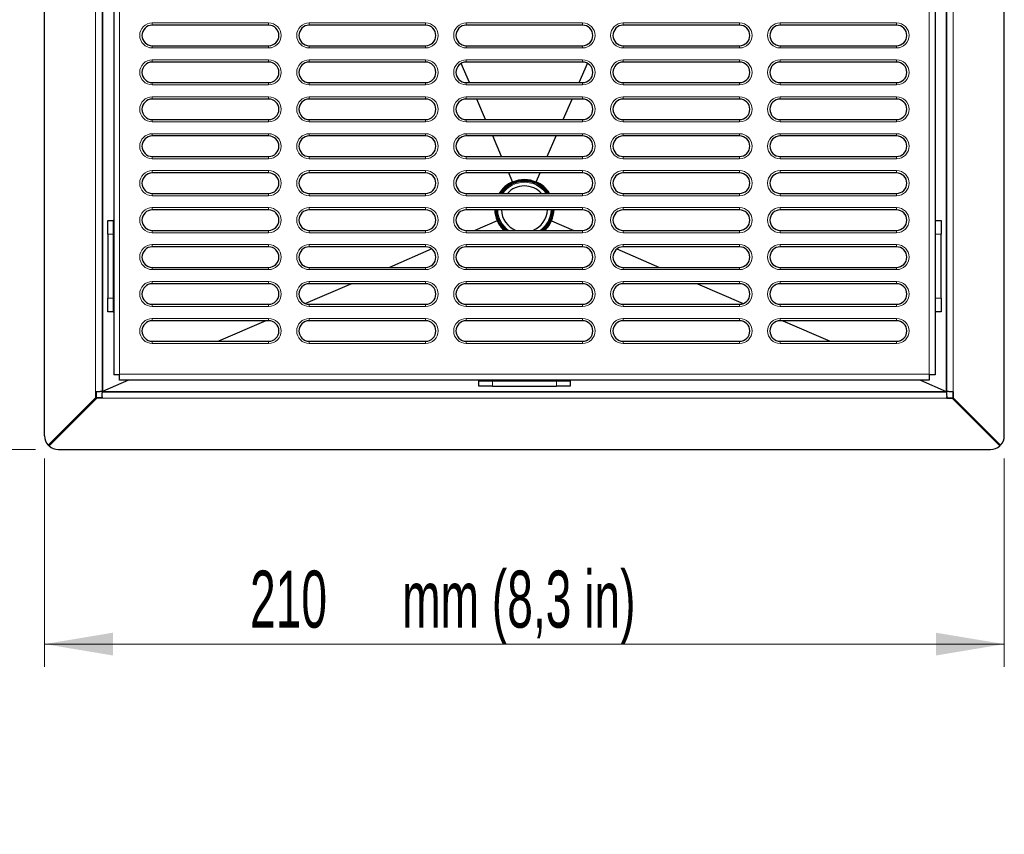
# Model space of a CAD drawing. Header units: millimetres. Extents: x 1 to 419, y 2 to 295.
# Tile 16 of 50: x 42 to 85, y 98 to 134. Entities that reach past the tile are written whole.
import ezdxf

# ---------------------------------------------------------------- set-up
doc = ezdxf.new("R2010")
doc.units = ezdxf.units.MM
doc.styles.add('SLDTEXTSTYLE0', font='TXT', dxfattribs={"width": 0.605})
doc.dimstyles.new('SLDDIMSTYLE1', dxfattribs={"dimtxt": 2.5, "dimasz": 3, "dimexe": 0, "dimexo": 0.0625, "dimtad": 1, "dimdec": 0, "dimlfac": 5, "dimrnd": 1e-09, "dimzin": 12, "dimdsep": 46, "dimtxsty": 'SLDTEXTSTYLE0', "dimsah": 1, "dimcen": 0.09, "dimadec": 0, "dimazin": 3, "dimtfac": 1, "dimtofl": 0, "dimtmove": 0, "dimatfit": 3, "dimfxl": 1, "dimfrac": 2, "dimtolj": 1, "dimtzin": 12, "dimarcsym": 0})

# ---------------------------------------------------------------- blocks, each defined once
blk = doc.blocks.new('_D_14')
at = {"color": 7, "linetype": 'Continuous', "lineweight": 18}
for p, q in [((42.981, 114.44), (42.981, 105.304)), ((85.048, 114.44), (85.048, 105.304)), ((42.981, 106.304), (85.048, 106.304))]:
    blk.add_line(p, q, dxfattribs=at)
for points in [[(42.981, 106.304), (45.981, 105.804), (45.981, 106.804)], [(85.048, 106.304), (82.048, 106.804), (82.048, 105.804)]]:
    blk.add_solid(points, dxfattribs=at)
at = {"color": 7, "linetype": 'Continuous', "lineweight": 18, "char_height": 2.5, "attachment_point": 1, "style": 'SLDTEXTSTYLE0'}
for s, insert in [('mm (8,3 in)', (58.657, 109.526)), ('210', (51.99, 109.526))]:
    blk.add_mtext(s, dxfattribs=dict(at, insert=insert))
blk = doc.blocks.new('_D_15')
at = {"color": 7, "linetype": 'Continuous', "lineweight": 18}
for p, q in [((42.581, 170.59), (31.981, 170.59)), ((32.981, 170.59), (32.981, 114.84)), ((42.581, 114.84), (31.981, 114.84))]:
    blk.add_line(p, q, dxfattribs=at)
for points in [[(32.981, 170.59), (32.481, 167.59), (33.481, 167.59)], [(32.981, 114.84), (33.481, 117.84), (32.481, 117.84)]]:
    blk.add_solid(points, dxfattribs=at)
at = {"color": 7, "linetype": 'Continuous', "lineweight": 18, "char_height": 2.5, "attachment_point": 1, "rotation": 90, "style": 'SLDTEXTSTYLE0'}
for s, insert in [('mm (11 in)', (29.759, 137.835)), ('279', (29.759, 131.168))]:
    blk.add_mtext(s, dxfattribs=dict(at, insert=insert))

msp = doc.modelspace()

# ---------------------------------------------------------------- linework, layer by layer
at = {"color": 7, "linetype": 'Continuous', "lineweight": 25}
for p, q in [((42.9815, 115.4401), (42.9815, 169.9901)), ((45.5047, 168.0451), (45.5047, 117.3851)), ((45.5247, 168.0451), (45.5247, 117.3851)), ((46.0147, 167.3151), (46.0147, 118.1151)), ((82.0147, 139.2801), (82.0147, 118.1151)), ((82.5047, 139.1175), (82.5047, 117.3851)), ((82.5247, 117.3851), (82.5247, 139.1116)), ((85.0478, 115.4401), (85.0478, 138.9236)), ((52.8047, 133.4451), (47.7047, 133.4451)), ((59.6847, 133.4451), (54.5847, 133.4451)), ((66.5647, 133.4451), (61.4647, 133.4451)), ((73.4447, 133.4451), (68.3447, 133.4451)), ((80.3247, 133.4451), (75.2247, 133.4451)), ((47.7047, 132.5451), (52.8047, 132.5451)), ((54.5847, 132.5451), (59.6847, 132.5451)), ((61.4647, 132.5451), (66.5647, 132.5451)), ((68.3447, 132.5451), (73.4447, 132.5451)), ((75.2247, 132.5451), (80.3247, 132.5451)), ((52.8047, 131.8251), (47.7047, 131.8251)), ((59.6847, 131.8251), (54.5847, 131.8251)), ((61.6135, 130.9251), (61.2476, 131.7693)), ((66.5647, 131.8251), (61.4647, 131.8251)), ((66.4158, 130.9251), (66.7817, 131.7693)), ((73.4447, 131.8251), (68.3447, 131.8251)), ((80.3247, 131.8251), (75.2247, 131.8251)), ((47.7047, 130.9251), (52.8047, 130.9251)), ((54.5847, 130.9251), (59.6847, 130.9251)), ((61.4647, 130.9251), (66.5647, 130.9251)), ((68.3447, 130.9251), (73.4447, 130.9251)), ((75.2247, 130.9251), (80.3247, 130.9251)), ((52.8047, 130.2051), (47.7047, 130.2051)), ((59.6847, 130.2051), (54.5847, 130.2051)), ((66.5647, 130.2051), (61.4647, 130.2051)), ((62.3156, 129.3051), (61.9255, 130.2051)), ((65.7137, 129.3051), (66.1038, 130.2051)), ((73.4447, 130.2051), (68.3447, 130.2051)), ((80.3247, 130.2051), (75.2247, 130.2051)), ((47.7047, 129.3051), (52.8047, 129.3051)), ((54.5847, 129.3051), (59.6847, 129.3051)), ((61.4647, 129.3051), (66.5647, 129.3051)), ((68.3447, 129.3051), (73.4447, 129.3051)), ((75.2247, 129.3051), (80.3247, 129.3051)), ((52.8047, 128.5851), (47.7047, 128.5851)), ((59.6847, 128.5851), (54.5847, 128.5851)), ((66.5647, 128.5851), (61.4647, 128.5851)), ((63.0178, 127.6851), (62.6277, 128.5851)), ((65.0115, 127.6851), (65.4016, 128.5851)), ((73.4447, 128.5851), (68.3447, 128.5851)), ((80.3247, 128.5851), (75.2247, 128.5851)), ((47.7047, 127.6851), (52.8047, 127.6851)), ((54.5847, 127.6851), (59.6847, 127.6851)), ((61.4647, 127.6851), (66.5647, 127.6851)), ((68.3447, 127.6851), (73.4447, 127.6851)), ((75.2247, 127.6851), (80.3247, 127.6851)), ((52.8047, 126.9651), (47.7047, 126.9651)), ((59.6847, 126.9651), (54.5847, 126.9651)), ((66.5647, 126.9651), (61.4647, 126.9651)), ((63.4978, 126.5775), (63.3298, 126.9651)), ((64.5315, 126.5775), (64.6995, 126.9651)), ((73.4447, 126.9651), (68.3447, 126.9651)), ((80.3247, 126.9651), (75.2247, 126.9651)), ((47.7047, 126.0651), (52.8047, 126.0651)), ((54.5847, 126.0651), (59.6847, 126.0651)), ((61.4647, 126.0651), (66.5647, 126.0651)), ((68.3447, 126.0651), (73.4447, 126.0651)), ((75.2247, 126.0651), (80.3247, 126.0651)), ((52.8047, 125.3451), (47.7047, 125.3451)), ((59.6847, 125.3451), (54.5847, 125.3451)), ((66.5647, 125.3451), (61.4647, 125.3451)), ((73.4447, 125.3451), (68.3447, 125.3451)), ((80.3247, 125.3451), (75.2247, 125.3451)), ((45.7547, 124.2751), (45.7547, 124.8751)), ((45.7547, 124.8751), (45.9947, 124.8751)), ((45.9947, 124.8751), (45.9947, 124.2751)), ((46.0147, 124.8751), (45.9947, 124.8751)), ((62.8224, 124.8692), (61.8421, 124.4451)), ((65.2069, 124.8692), (66.1872, 124.4451)), ((82.0347, 124.8751), (82.0147, 124.8751)), ((82.0347, 124.8751), (82.2747, 124.8751)), ((82.0347, 124.2751), (82.0347, 124.8751)), ((82.2747, 124.8751), (82.2747, 124.2751)), ((47.7047, 124.4451), (52.8047, 124.4451)), ((54.5847, 124.4451), (59.6847, 124.4451)), ((61.4647, 124.4451), (66.5647, 124.4451)), ((68.3447, 124.4451), (73.4447, 124.4451)), ((75.2247, 124.4451), (80.3247, 124.4451)), ((45.7547, 124.2751), (45.7547, 121.4751)), ((45.9947, 124.2751), (45.9947, 121.4751)), ((82.0347, 121.4751), (82.0347, 124.2751)), ((82.2747, 121.4751), (82.2747, 124.2751)), ((52.8047, 123.7251), (47.7047, 123.7251)), ((59.6847, 123.7251), (54.5847, 123.7251)), ((59.9602, 123.6309), (58.0979, 122.8251)), ((66.5647, 123.7251), (61.4647, 123.7251)), ((68.0691, 123.6309), (69.9315, 122.8251)), ((73.4447, 123.7251), (68.3447, 123.7251)), ((80.3247, 123.7251), (75.2247, 123.7251)), ((47.7047, 122.8251), (52.8047, 122.8251)), ((54.5847, 122.8251), (59.6847, 122.8251)), ((61.4647, 122.8251), (66.5647, 122.8251)), ((68.3447, 122.8251), (73.4447, 122.8251)), ((75.2247, 122.8251), (80.3247, 122.8251)), ((52.8047, 122.1051), (47.7047, 122.1051)), ((56.4338, 122.1051), (54.423, 121.2351)), ((59.6847, 122.1051), (54.5847, 122.1051)), ((66.5647, 122.1051), (61.4647, 122.1051)), ((73.4447, 122.1051), (68.3447, 122.1051)), ((71.5956, 122.1051), (73.6063, 121.2351)), ((80.3247, 122.1051), (75.2247, 122.1051)), ((45.7547, 120.8751), (45.7547, 121.4751)), ((45.9947, 121.4751), (45.9947, 120.8751)), ((82.0347, 120.8751), (82.0347, 121.4751)), ((82.2747, 121.4751), (82.2747, 120.8751)), ((45.9947, 120.8751), (45.7547, 120.8751)), ((45.9947, 120.8751), (46.0147, 120.8751)), ((47.7047, 121.2051), (52.8047, 121.2051)), ((54.5847, 121.2051), (59.6847, 121.2051)), ((61.4647, 121.2051), (66.5647, 121.2051)), ((68.3447, 121.2051), (73.4447, 121.2051)), ((75.2247, 121.2051), (80.3247, 121.2051)), ((82.0147, 120.8751), (82.0347, 120.8751)), ((82.2747, 120.8751), (82.0347, 120.8751)), ((52.8047, 120.4851), (47.7047, 120.4851)), ((52.6895, 120.4851), (50.6094, 119.5851)), ((59.6847, 120.4851), (54.5847, 120.4851)), ((66.5647, 120.4851), (61.4647, 120.4851)), ((73.4447, 120.4851), (68.3447, 120.4851)), ((80.3247, 120.4851), (75.2247, 120.4851)), ((75.3398, 120.4851), (77.4199, 119.5851)), ((47.7047, 119.5851), (52.8047, 119.5851)), ((54.5847, 119.5851), (59.6847, 119.5851)), ((61.4647, 119.5851), (66.5647, 119.5851)), ((68.3447, 119.5851), (73.4447, 119.5851)), ((75.2247, 119.5851), (80.3247, 119.5851)), ((46.6572, 117.8751), (45.5247, 117.3851)), ((46.2747, 118.1151), (46.0147, 118.1151)), ((46.2747, 118.1151), (46.2747, 118.1351)), ((46.2747, 117.8751), (46.2747, 118.1151)), ((81.7547, 117.8751), (46.2747, 117.8751)), ((62.0147, 117.8751), (62.0147, 117.8551)), ((62.0147, 117.6151), (62.0147, 117.8551)), ((62.0147, 117.8551), (62.6147, 117.8551)), ((62.6147, 117.8551), (65.4147, 117.8551)), ((65.4147, 117.8551), (66.0147, 117.8551)), ((66.0147, 117.8551), (66.0147, 117.8751)), ((66.0147, 117.8551), (66.0147, 117.6151)), ((81.3721, 117.8751), (82.5047, 117.3851)), ((81.7547, 118.1351), (81.7547, 118.1151)), ((82.0147, 118.1151), (81.7547, 118.1151)), ((81.7547, 118.1151), (81.7547, 117.8751)), ((45.5047, 117.3851), (45.5247, 117.3851)), ((45.5247, 117.3851), (82.5047, 117.3851)), ((45.5247, 117.3851), (45.5247, 117.3651)), ((62.6147, 117.6151), (62.0147, 117.6151)), ((62.6147, 117.6151), (65.4147, 117.6151)), ((66.0147, 117.6151), (65.4147, 117.6151)), ((82.5047, 117.3851), (82.5247, 117.3851)), ((82.5047, 117.3851), (82.5047, 117.3651)), ((45.222, 117.1054), (43.145, 115.0284)), ((45.2429, 117.1054), (43.1553, 115.0178)), ((45.2691, 117.1034), (43.1696, 115.0038)), ((45.2691, 117.0824), (43.1805, 114.9938)), ((45.2429, 117.3642), (45.222, 117.3642)), ((45.222, 117.3642), (45.222, 117.1054)), ((45.222, 117.1054), (45.2429, 117.1054)), ((45.2429, 117.3642), (45.2429, 117.1054)), ((45.2691, 117.0824), (45.2691, 117.1034)), ((45.502, 117.1034), (45.2691, 117.1034)), ((45.502, 117.0824), (45.2691, 117.0824)), ((45.2848, 117.3673), (45.2852, 117.3673)), ((45.502, 117.1034), (45.502, 117.0824)), ((45.5053, 117.1457), (45.5053, 117.1081)), ((45.5247, 117.3651), (82.5047, 117.3651)), ((82.524, 117.1081), (82.524, 117.1457)), ((82.524, 117.1081), (82.5273, 117.1034)), ((82.5273, 117.1034), (82.5273, 117.0824)), ((82.5273, 117.1034), (82.7602, 117.1034)), ((82.5273, 117.0824), (82.7602, 117.0824)), ((82.7441, 117.3673), (82.7445, 117.3673)), ((82.7602, 117.0824), (82.7602, 117.1034)), ((82.7602, 117.1034), (84.8597, 115.0038)), ((82.7602, 117.0824), (84.8488, 114.9938)), ((82.7864, 117.3642), (82.7816, 117.3673)), ((82.7864, 117.3642), (82.8073, 117.3642)), ((82.7864, 117.3642), (82.7864, 117.1054)), ((82.8073, 117.1054), (82.7864, 117.1054)), ((82.7864, 117.1054), (84.874, 115.0178)), ((82.8073, 117.3642), (82.8073, 117.1054)), ((82.8073, 117.1054), (84.8843, 115.0284)), ((43.5815, 114.8401), (84.4478, 114.8401))]:
    msp.add_line(p, q, dxfattribs=at)
at = {"color": 8, "linetype": 'Continuous', "lineweight": 18}
for p, q in [((45.222, 117.3642), (45.222, 168.066)), ((46.2747, 167.2951), (46.2747, 118.1351)), ((81.7547, 139.3921), (81.7547, 118.1351)), ((82.8073, 139.0285), (82.8073, 117.3642)), ((47.7047, 133.5451), (52.8047, 133.5451)), ((47.7047, 133.4451), (47.7047, 133.5451)), ((52.8047, 133.5451), (52.8047, 133.4451)), ((54.5847, 133.5451), (59.6847, 133.5451)), ((54.5847, 133.4451), (54.5847, 133.5451)), ((59.6847, 133.5451), (59.6847, 133.4451)), ((61.4647, 133.5451), (66.5647, 133.5451)), ((61.4647, 133.5451), (61.4647, 133.4451)), ((66.5647, 133.4451), (66.5647, 133.5451)), ((68.3447, 133.5451), (73.4447, 133.5451)), ((68.3447, 133.5451), (68.3447, 133.4451)), ((73.4447, 133.4451), (73.4447, 133.5451)), ((75.2247, 133.5451), (80.3247, 133.5451)), ((75.2247, 133.5451), (75.2247, 133.4451)), ((80.3247, 133.4451), (80.3247, 133.5451)), ((47.7047, 132.5451), (47.7047, 132.4451)), ((52.8047, 132.4451), (52.8047, 132.5451)), ((54.5847, 132.5451), (54.5847, 132.4451)), ((59.6847, 132.4451), (59.6847, 132.5451)), ((61.4647, 132.4451), (61.4647, 132.5451)), ((66.5647, 132.5451), (66.5647, 132.4451)), ((68.3447, 132.4451), (68.3447, 132.5451)), ((73.4447, 132.5451), (73.4447, 132.4451)), ((75.2247, 132.4451), (75.2247, 132.5451)), ((80.3247, 132.5451), (80.3247, 132.4451)), ((52.8047, 132.4451), (47.7047, 132.4451)), ((59.6847, 132.4451), (54.5847, 132.4451)), ((66.5647, 132.4451), (61.4647, 132.4451)), ((73.4447, 132.4451), (68.3447, 132.4451)), ((80.3247, 132.4451), (75.2247, 132.4451)), ((47.7047, 131.9251), (52.8047, 131.9251)), ((47.7047, 131.8251), (47.7047, 131.9251)), ((52.8047, 131.9251), (52.8047, 131.8251)), ((54.5847, 131.9251), (59.6847, 131.9251)), ((54.5847, 131.8251), (54.5847, 131.9251)), ((59.6847, 131.9251), (59.6847, 131.8251)), ((61.4647, 131.9251), (66.5647, 131.9251)), ((61.4647, 131.9251), (61.4647, 131.8251)), ((66.5647, 131.8251), (66.5647, 131.9251)), ((68.3447, 131.9251), (73.4447, 131.9251)), ((68.3447, 131.9251), (68.3447, 131.8251)), ((73.4447, 131.8251), (73.4447, 131.9251)), ((75.2247, 131.9251), (80.3247, 131.9251)), ((75.2247, 131.9251), (75.2247, 131.8251)), ((80.3247, 131.8251), (80.3247, 131.9251)), ((47.7047, 130.9251), (47.7047, 130.8251)), ((52.8047, 130.8251), (47.7047, 130.8251)), ((52.8047, 130.8251), (52.8047, 130.9251)), ((54.5847, 130.9251), (54.5847, 130.8251)), ((59.6847, 130.8251), (54.5847, 130.8251)), ((59.6847, 130.8251), (59.6847, 130.9251)), ((61.4647, 130.8251), (61.4647, 130.9251)), ((66.5647, 130.8251), (61.4647, 130.8251)), ((66.5647, 130.9251), (66.5647, 130.8251)), ((68.3447, 130.8251), (68.3447, 130.9251)), ((73.4447, 130.8251), (68.3447, 130.8251)), ((73.4447, 130.9251), (73.4447, 130.8251)), ((75.2247, 130.8251), (75.2247, 130.9251)), ((80.3247, 130.8251), (75.2247, 130.8251)), ((80.3247, 130.9251), (80.3247, 130.8251)), ((47.7047, 130.3051), (52.8047, 130.3051)), ((47.7047, 130.2051), (47.7047, 130.3051)), ((52.8047, 130.3051), (52.8047, 130.2051)), ((54.5847, 130.3051), (59.6847, 130.3051)), ((54.5847, 130.2051), (54.5847, 130.3051)), ((59.6847, 130.3051), (59.6847, 130.2051)), ((61.4647, 130.3051), (66.5647, 130.3051)), ((61.4647, 130.3051), (61.4647, 130.2051)), ((66.5647, 130.2051), (66.5647, 130.3051)), ((68.3447, 130.3051), (73.4447, 130.3051)), ((68.3447, 130.3051), (68.3447, 130.2051)), ((73.4447, 130.2051), (73.4447, 130.3051)), ((75.2247, 130.3051), (80.3247, 130.3051)), ((75.2247, 130.3051), (75.2247, 130.2051)), ((80.3247, 130.2051), (80.3247, 130.3051)), ((47.7047, 129.3051), (47.7047, 129.2051)), ((52.8047, 129.2051), (47.7047, 129.2051)), ((52.8047, 129.2051), (52.8047, 129.3051)), ((54.5847, 129.3051), (54.5847, 129.2051)), ((59.6847, 129.2051), (54.5847, 129.2051)), ((59.6847, 129.2051), (59.6847, 129.3051)), ((61.4647, 129.2051), (61.4647, 129.3051)), ((66.5647, 129.2051), (61.4647, 129.2051)), ((66.5647, 129.3051), (66.5647, 129.2051)), ((68.3447, 129.2051), (68.3447, 129.3051)), ((73.4447, 129.2051), (68.3447, 129.2051)), ((73.4447, 129.3051), (73.4447, 129.2051)), ((75.2247, 129.2051), (75.2247, 129.3051)), ((80.3247, 129.2051), (75.2247, 129.2051)), ((80.3247, 129.3051), (80.3247, 129.2051)), ((47.7047, 128.6851), (52.8047, 128.6851)), ((47.7047, 128.5851), (47.7047, 128.6851)), ((52.8047, 128.6851), (52.8047, 128.5851)), ((54.5847, 128.6851), (59.6847, 128.6851)), ((54.5847, 128.5851), (54.5847, 128.6851)), ((59.6847, 128.6851), (59.6847, 128.5851)), ((61.4647, 128.6851), (66.5647, 128.6851)), ((61.4647, 128.6851), (61.4647, 128.5851)), ((66.5647, 128.5851), (66.5647, 128.6851)), ((68.3447, 128.6851), (73.4447, 128.6851)), ((68.3447, 128.6851), (68.3447, 128.5851)), ((73.4447, 128.5851), (73.4447, 128.6851)), ((75.2247, 128.6851), (80.3247, 128.6851)), ((75.2247, 128.6851), (75.2247, 128.5851)), ((80.3247, 128.5851), (80.3247, 128.6851)), ((47.7047, 127.6851), (47.7047, 127.5851)), ((52.8047, 127.5851), (47.7047, 127.5851)), ((52.8047, 127.5851), (52.8047, 127.6851)), ((54.5847, 127.6851), (54.5847, 127.5851)), ((59.6847, 127.5851), (54.5847, 127.5851)), ((59.6847, 127.5851), (59.6847, 127.6851)), ((61.4647, 127.5851), (61.4647, 127.6851)), ((66.5647, 127.5851), (61.4647, 127.5851)), ((66.5647, 127.6851), (66.5647, 127.5851)), ((68.3447, 127.5851), (68.3447, 127.6851)), ((73.4447, 127.5851), (68.3447, 127.5851)), ((73.4447, 127.6851), (73.4447, 127.5851)), ((75.2247, 127.5851), (75.2247, 127.6851)), ((80.3247, 127.5851), (75.2247, 127.5851)), ((80.3247, 127.6851), (80.3247, 127.5851)), ((47.7047, 127.0651), (52.8047, 127.0651)), ((47.7047, 126.9651), (47.7047, 127.0651)), ((52.8047, 127.0651), (52.8047, 126.9651)), ((54.5847, 127.0651), (59.6847, 127.0651)), ((54.5847, 126.9651), (54.5847, 127.0651)), ((59.6847, 127.0651), (59.6847, 126.9651)), ((61.4647, 127.0651), (66.5647, 127.0651)), ((61.4647, 127.0651), (61.4647, 126.9651)), ((66.5647, 126.9651), (66.5647, 127.0651)), ((68.3447, 127.0651), (73.4447, 127.0651)), ((68.3447, 127.0651), (68.3447, 126.9651)), ((73.4447, 126.9651), (73.4447, 127.0651)), ((75.2247, 127.0651), (80.3247, 127.0651)), ((75.2247, 127.0651), (75.2247, 126.9651)), ((80.3247, 126.9651), (80.3247, 127.0651)), ((47.7047, 126.0651), (47.7047, 125.9651)), ((52.8047, 125.9651), (52.8047, 126.0651)), ((54.5847, 126.0651), (54.5847, 125.9651)), ((59.6847, 125.9651), (59.6847, 126.0651)), ((61.4647, 125.9651), (61.4647, 126.0651)), ((66.5647, 126.0651), (66.5647, 125.9651)), ((68.3447, 125.9651), (68.3447, 126.0651)), ((73.4447, 126.0651), (73.4447, 125.9651)), ((75.2247, 125.9651), (75.2247, 126.0651)), ((80.3247, 126.0651), (80.3247, 125.9651)), ((52.8047, 125.9651), (47.7047, 125.9651)), ((59.6847, 125.9651), (54.5847, 125.9651)), ((66.5647, 125.9651), (61.4647, 125.9651)), ((73.4447, 125.9651), (68.3447, 125.9651)), ((80.3247, 125.9651), (75.2247, 125.9651)), ((47.7047, 125.4451), (52.8047, 125.4451)), ((47.7047, 125.3451), (47.7047, 125.4451)), ((52.8047, 125.4451), (52.8047, 125.3451)), ((54.5847, 125.4451), (59.6847, 125.4451)), ((54.5847, 125.3451), (54.5847, 125.4451)), ((59.6847, 125.4451), (59.6847, 125.3451)), ((61.4647, 125.4451), (66.5647, 125.4451)), ((61.4647, 125.4451), (61.4647, 125.3451)), ((66.5647, 125.3451), (66.5647, 125.4451)), ((68.3447, 125.4451), (73.4447, 125.4451)), ((68.3447, 125.4451), (68.3447, 125.3451)), ((73.4447, 125.3451), (73.4447, 125.4451)), ((75.2247, 125.4451), (80.3247, 125.4451)), ((75.2247, 125.4451), (75.2247, 125.3451)), ((80.3247, 125.3451), (80.3247, 125.4451)), ((47.7047, 124.4451), (47.7047, 124.3451)), ((52.8047, 124.3451), (47.7047, 124.3451)), ((52.8047, 124.3451), (52.8047, 124.4451)), ((54.5847, 124.4451), (54.5847, 124.3451)), ((59.6847, 124.3451), (54.5847, 124.3451)), ((59.6847, 124.3451), (59.6847, 124.4451)), ((61.4647, 124.3451), (61.4647, 124.4451)), ((66.5647, 124.3451), (61.4647, 124.3451)), ((66.5647, 124.4451), (66.5647, 124.3451)), ((68.3447, 124.3451), (68.3447, 124.4451)), ((73.4447, 124.3451), (68.3447, 124.3451)), ((73.4447, 124.4451), (73.4447, 124.3451)), ((75.2247, 124.3451), (75.2247, 124.4451)), ((80.3247, 124.3451), (75.2247, 124.3451)), ((80.3247, 124.4451), (80.3247, 124.3451)), ((45.9947, 124.2751), (45.7547, 124.2751)), ((82.2747, 124.2751), (82.0347, 124.2751)), ((47.7047, 123.8251), (52.8047, 123.8251)), ((47.7047, 123.7251), (47.7047, 123.8251)), ((52.8047, 123.8251), (52.8047, 123.7251)), ((54.5847, 123.8251), (59.6847, 123.8251)), ((54.5847, 123.7251), (54.5847, 123.8251)), ((59.6847, 123.8251), (59.6847, 123.7251)), ((61.4647, 123.8251), (66.5647, 123.8251)), ((61.4647, 123.8251), (61.4647, 123.7251)), ((66.5647, 123.7251), (66.5647, 123.8251)), ((68.3447, 123.8251), (73.4447, 123.8251)), ((68.3447, 123.8251), (68.3447, 123.7251)), ((73.4447, 123.7251), (73.4447, 123.8251)), ((75.2247, 123.8251), (80.3247, 123.8251)), ((75.2247, 123.8251), (75.2247, 123.7251)), ((80.3247, 123.7251), (80.3247, 123.8251)), ((47.7047, 122.8251), (47.7047, 122.7251)), ((52.8047, 122.7251), (47.7047, 122.7251)), ((52.8047, 122.7251), (52.8047, 122.8251)), ((54.5847, 122.8251), (54.5847, 122.7251)), ((59.6847, 122.7251), (54.5847, 122.7251)), ((59.6847, 122.7251), (59.6847, 122.8251)), ((61.4647, 122.7251), (61.4647, 122.8251)), ((66.5647, 122.7251), (61.4647, 122.7251)), ((66.5647, 122.8251), (66.5647, 122.7251)), ((68.3447, 122.7251), (68.3447, 122.8251)), ((73.4447, 122.7251), (68.3447, 122.7251)), ((73.4447, 122.8251), (73.4447, 122.7251)), ((75.2247, 122.7251), (75.2247, 122.8251)), ((80.3247, 122.7251), (75.2247, 122.7251)), ((80.3247, 122.8251), (80.3247, 122.7251)), ((47.7047, 122.2051), (52.8047, 122.2051)), ((47.7047, 122.1051), (47.7047, 122.2051)), ((52.8047, 122.2051), (52.8047, 122.1051)), ((54.5847, 122.2051), (59.6847, 122.2051)), ((54.5847, 122.1051), (54.5847, 122.2051)), ((59.6847, 122.2051), (59.6847, 122.1051)), ((61.4647, 122.2051), (66.5647, 122.2051)), ((61.4647, 122.2051), (61.4647, 122.1051)), ((66.5647, 122.1051), (66.5647, 122.2051)), ((68.3447, 122.2051), (73.4447, 122.2051)), ((68.3447, 122.2051), (68.3447, 122.1051)), ((73.4447, 122.1051), (73.4447, 122.2051)), ((75.2247, 122.2051), (80.3247, 122.2051)), ((75.2247, 122.2051), (75.2247, 122.1051)), ((80.3247, 122.1051), (80.3247, 122.2051)), ((45.7547, 121.4751), (45.9947, 121.4751)), ((82.0347, 121.4751), (82.2747, 121.4751)), ((47.7047, 121.2051), (47.7047, 121.1051)), ((52.8047, 121.1051), (47.7047, 121.1051)), ((52.8047, 121.1051), (52.8047, 121.2051)), ((54.5847, 121.2051), (54.5847, 121.1051)), ((59.6847, 121.1051), (54.5847, 121.1051)), ((59.6847, 121.1051), (59.6847, 121.2051)), ((61.4647, 121.1051), (61.4647, 121.2051)), ((66.5647, 121.1051), (61.4647, 121.1051)), ((66.5647, 121.2051), (66.5647, 121.1051)), ((68.3447, 121.1051), (68.3447, 121.2051)), ((73.4447, 121.1051), (68.3447, 121.1051)), ((73.4447, 121.2051), (73.4447, 121.1051)), ((75.2247, 121.1051), (75.2247, 121.2051)), ((80.3247, 121.1051), (75.2247, 121.1051)), ((80.3247, 121.2051), (80.3247, 121.1051)), ((47.7047, 120.5851), (52.8047, 120.5851)), ((47.7047, 120.4851), (47.7047, 120.5851)), ((52.8047, 120.5851), (52.8047, 120.4851)), ((54.5847, 120.5851), (59.6847, 120.5851)), ((54.5847, 120.4851), (54.5847, 120.5851)), ((59.6847, 120.5851), (59.6847, 120.4851)), ((61.4647, 120.5851), (66.5647, 120.5851)), ((61.4647, 120.5851), (61.4647, 120.4851)), ((66.5647, 120.4851), (66.5647, 120.5851)), ((68.3447, 120.5851), (73.4447, 120.5851)), ((68.3447, 120.5851), (68.3447, 120.4851)), ((73.4447, 120.4851), (73.4447, 120.5851)), ((75.2247, 120.5851), (80.3247, 120.5851)), ((75.2247, 120.5851), (75.2247, 120.4851)), ((80.3247, 120.4851), (80.3247, 120.5851)), ((47.7047, 119.5851), (47.7047, 119.4851)), ((52.8047, 119.4851), (52.8047, 119.5851)), ((54.5847, 119.5851), (54.5847, 119.4851)), ((59.6847, 119.4851), (59.6847, 119.5851)), ((61.4647, 119.4851), (61.4647, 119.5851)), ((66.5647, 119.5851), (66.5647, 119.4851)), ((68.3447, 119.4851), (68.3447, 119.5851)), ((73.4447, 119.5851), (73.4447, 119.4851)), ((75.2247, 119.4851), (75.2247, 119.5851)), ((80.3247, 119.5851), (80.3247, 119.4851)), ((52.8047, 119.4851), (47.7047, 119.4851)), ((59.6847, 119.4851), (54.5847, 119.4851)), ((66.5647, 119.4851), (61.4647, 119.4851)), ((73.4447, 119.4851), (68.3447, 119.4851)), ((80.3247, 119.4851), (75.2247, 119.4851)), ((46.2747, 118.1351), (81.7547, 118.1351)), ((62.6147, 117.8551), (62.6147, 117.6151)), ((65.4147, 117.6151), (65.4147, 117.8551)), ((82.5273, 117.0824), (45.502, 117.0824))]:
    msp.add_line(p, q, dxfattribs=at)
for centre, radius, start, end in [((47.7047, 132.9951), 0.55, 90, 270), ((52.8047, 132.9951), 0.55, 270, 90), ((54.5847, 132.9951), 0.55, 90, 270), ((59.6847, 132.9951), 0.55, 270, 90), ((61.4647, 132.9951), 0.55, 90, 270), ((66.5647, 132.9951), 0.55, 270, 90), ((68.3447, 132.9951), 0.55, 90, 270), ((73.4447, 132.9951), 0.55, 270, 90), ((75.2247, 132.9951), 0.55, 90, 270), ((80.3247, 132.9951), 0.55, 270, 90), ((47.7047, 131.3751), 0.55, 90, 270), ((52.8047, 131.3751), 0.55, 270, 90), ((54.5847, 131.3751), 0.55, 90, 270), ((59.6847, 131.3751), 0.55, 270, 90), ((61.4647, 131.3751), 0.55, 90, 270), ((66.5647, 131.3751), 0.55, 270, 90), ((68.3447, 131.3751), 0.55, 90, 270), ((73.4447, 131.3751), 0.55, 270, 90), ((75.2247, 131.3751), 0.55, 90, 270), ((80.3247, 131.3751), 0.55, 270, 90), ((47.7047, 129.7551), 0.55, 90, 270), ((52.8047, 129.7551), 0.55, 270, 90), ((54.5847, 129.7551), 0.55, 90, 270), ((59.6847, 129.7551), 0.55, 270, 90), ((61.4647, 129.7551), 0.55, 90, 270), ((66.5647, 129.7551), 0.55, 270, 90), ((68.3447, 129.7551), 0.55, 90, 270), ((73.4447, 129.7551), 0.55, 270, 90), ((75.2247, 129.7551), 0.55, 90, 270), ((80.3247, 129.7551), 0.55, 270, 90), ((47.7047, 128.1351), 0.55, 90, 270), ((52.8047, 128.1351), 0.55, 270, 90), ((54.5847, 128.1351), 0.55, 90, 270), ((59.6847, 128.1351), 0.55, 270, 90), ((61.4647, 128.1351), 0.55, 90, 270), ((66.5647, 128.1351), 0.55, 270, 90), ((68.3447, 128.1351), 0.55, 90, 270), ((73.4447, 128.1351), 0.55, 270, 90), ((75.2247, 128.1351), 0.55, 90, 270), ((80.3247, 128.1351), 0.55, 270, 90), ((47.7047, 126.5151), 0.55, 90, 270), ((52.8047, 126.5151), 0.55, 270, 90), ((54.5847, 126.5151), 0.55, 90, 270), ((59.6847, 126.5151), 0.55, 270, 90), ((61.4647, 126.5151), 0.55, 90, 270), ((66.5647, 126.5151), 0.55, 270, 90), ((68.3447, 126.5151), 0.55, 90, 270), ((73.4447, 126.5151), 0.55, 270, 90), ((75.2247, 126.5151), 0.55, 90, 270), ((80.3247, 126.5151), 0.55, 270, 90), ((64.0147, 125.3851), 1.21, 34.19308, 145.80692), ((64.0147, 125.3851), 1.17, 35.53475, 144.46525), ((64.0147, 125.3847), 1.3, 66.57434, 113.42566), ((47.7047, 124.8951), 0.55, 90, 270), ((52.8047, 124.8951), 0.55, 270, 90), ((54.5847, 124.8951), 0.55, 90, 270), ((59.6847, 124.8951), 0.55, 270, 90), ((61.4647, 124.8951), 0.55, 90, 270), ((64.0147, 125.3851), 1.21, 181.89442, 230.97393), ((64.0147, 125.3851), 1.17, 181.95921, 233.45783), ((64.0147, 125.3851), 1.17, 306.54217, 358.04079), ((64.0147, 125.3851), 1.21, 309.02607, 358.10558), ((66.5647, 124.8951), 0.55, 270, 90), ((68.3447, 124.8951), 0.55, 90, 270), ((73.4447, 124.8951), 0.55, 270, 90), ((75.2247, 124.8951), 0.55, 90, 270), ((80.3247, 124.8951), 0.55, 270, 90), ((47.7047, 123.2751), 0.55, 90, 270), ((52.8047, 123.2751), 0.55, 270, 90), ((54.5847, 123.2751), 0.55, 90, 270), ((59.6847, 123.2751), 0.55, 270, 90), ((61.4647, 123.2751), 0.55, 90, 270), ((66.5647, 123.2751), 0.55, 270, 90), ((68.3447, 123.2751), 0.55, 90, 270), ((73.4447, 123.2751), 0.55, 270, 90), ((75.2247, 123.2751), 0.55, 90, 270), ((80.3247, 123.2751), 0.55, 270, 90), ((47.7047, 121.6551), 0.55, 90, 270), ((52.8047, 121.6551), 0.55, 270, 90), ((54.5847, 121.6551), 0.55, 90, 270), ((59.6847, 121.6551), 0.55, 270, 90), ((61.4647, 121.6551), 0.55, 90, 270), ((66.5647, 121.6551), 0.55, 270, 90), ((68.3447, 121.6551), 0.55, 90, 270), ((73.4447, 121.6551), 0.55, 270, 90), ((75.2247, 121.6551), 0.55, 90, 270), ((80.3247, 121.6551), 0.55, 270, 90), ((47.7047, 120.0351), 0.55, 90, 270), ((52.8047, 120.0351), 0.55, 270, 90), ((54.5847, 120.0351), 0.55, 90, 270), ((59.6847, 120.0351), 0.55, 270, 90), ((61.4647, 120.0351), 0.55, 90, 270), ((66.5647, 120.0351), 0.55, 270, 90), ((68.3447, 120.0351), 0.55, 90, 270), ((73.4447, 120.0351), 0.55, 270, 90), ((75.2247, 120.0351), 0.55, 90, 270), ((80.3247, 120.0351), 0.55, 270, 90)]:
    msp.add_arc(centre, radius, start, end, dxfattribs=at)
at = {"color": 7, "linetype": 'Continuous', "lineweight": 25}
for centre, radius, start, end in [((47.7047, 132.9951), 0.45, 90, 270), ((52.8047, 132.9951), 0.45, 270, 90), ((54.5847, 132.9951), 0.45, 90, 270), ((59.6847, 132.9951), 0.45, 270, 90), ((61.4647, 132.9951), 0.45, 90, 270), ((66.5647, 132.9951), 0.45, 270, 90), ((68.3447, 132.9951), 0.45, 90, 270), ((73.4447, 132.9951), 0.45, 270, 90), ((75.2247, 132.9951), 0.45, 90, 270), ((80.3247, 132.9951), 0.45, 270, 90), ((47.7047, 131.3751), 0.45, 90, 270), ((52.8047, 131.3751), 0.45, 270, 90), ((54.5847, 131.3751), 0.45, 90, 270), ((59.6847, 131.3751), 0.45, 270, 90), ((61.4647, 131.3751), 0.45, 90, 270), ((66.5647, 131.3751), 0.45, 270, 90), ((68.3447, 131.3751), 0.45, 90, 270), ((73.4447, 131.3751), 0.45, 270, 90), ((75.2247, 131.3751), 0.45, 90, 270), ((80.3247, 131.3751), 0.45, 270, 90), ((47.7047, 129.7551), 0.45, 90, 270), ((52.8047, 129.7551), 0.45, 270, 90), ((54.5847, 129.7551), 0.45, 90, 270), ((59.6847, 129.7551), 0.45, 270, 90), ((61.4647, 129.7551), 0.45, 90, 270), ((66.5647, 129.7551), 0.45, 270, 90), ((68.3447, 129.7551), 0.45, 90, 270), ((73.4447, 129.7551), 0.45, 270, 90), ((75.2247, 129.7551), 0.45, 90, 270), ((80.3247, 129.7551), 0.45, 270, 90), ((47.7047, 128.1351), 0.45, 90, 270), ((52.8047, 128.1351), 0.45, 270, 90), ((54.5847, 128.1351), 0.45, 90, 270), ((59.6847, 128.1351), 0.45, 270, 90), ((61.4647, 128.1351), 0.45, 90, 270), ((66.5647, 128.1351), 0.45, 270, 90), ((68.3447, 128.1351), 0.45, 90, 270), ((73.4447, 128.1351), 0.45, 270, 90), ((75.2247, 128.1351), 0.45, 90, 270), ((80.3247, 128.1351), 0.45, 270, 90), ((47.7047, 126.5151), 0.45, 90, 270), ((52.8047, 126.5151), 0.45, 270, 90), ((54.5847, 126.5151), 0.45, 90, 270), ((59.6847, 126.5151), 0.45, 270, 90), ((61.4647, 126.5151), 0.45, 90, 270), ((66.5647, 126.5151), 0.45, 270, 90), ((68.3447, 126.5151), 0.45, 90, 270), ((73.4447, 126.5151), 0.45, 270, 90), ((75.2247, 126.5151), 0.45, 90, 270), ((80.3247, 126.5151), 0.45, 270, 90), ((64.0157, 125.3851), 1.3, 113.47345, 148.46113), ((64.0147, 125.3851), 1.26, 113.44955, 147.33797), ((64.0147, 125.3851), 1.25, 32.95635, 147.04365), ((64.0147, 125.3851), 1.26, 66.55045, 113.44955), ((64.0147, 125.3851), 1.26, 32.66203, 66.55045), ((64.0137, 125.3851), 1.3, 31.53887, 66.52655), ((64.0147, 125.3851), 1.01, 42.31974, 137.68026), ((47.7047, 124.8951), 0.45, 90, 270), ((52.8047, 124.8951), 0.45, 270, 90), ((54.5847, 124.8951), 0.45, 90, 270), ((59.6847, 124.8951), 0.45, 270, 90), ((61.4647, 124.8951), 0.45, 90, 270), ((64.0157, 125.3851), 1.3, 181.76323, 203.3791), ((64.0147, 125.3851), 1.26, 181.81922, 203.43428), ((64.0147, 125.3851), 1.25, 181.83378, 228.76392), ((64.0147, 125.3851), 1.01, 182.26973, 248.54311), ((64.0147, 125.3851), 1.01, 291.45689, 357.73027), ((64.0147, 125.3851), 1.25, 311.23608, 358.16622), ((64.0147, 125.3851), 1.26, 336.56572, 358.18078), ((64.0137, 125.3851), 1.3, 336.6209, 358.23677), ((66.5647, 124.8951), 0.45, 270, 90), ((68.3447, 124.8951), 0.45, 90, 270), ((73.4447, 124.8951), 0.45, 270, 90), ((75.2247, 124.8951), 0.45, 90, 270), ((80.3247, 124.8951), 0.45, 270, 90), ((64.0147, 125.3874), 1.3, 203.48939, 226.45581), ((64.0147, 125.3851), 1.26, 203.43428, 228.24779), ((64.0147, 125.3851), 1.26, 311.75221, 336.56572), ((64.0147, 125.3874), 1.3, 313.54419, 336.51061), ((47.7047, 123.2751), 0.45, 90, 270), ((52.8047, 123.2751), 0.45, 270, 90), ((54.5847, 123.2751), 0.45, 90, 270), ((59.6847, 123.2751), 0.45, 270, 90), ((61.4647, 123.2751), 0.45, 90, 270), ((66.5647, 123.2751), 0.45, 270, 90), ((68.3447, 123.2751), 0.45, 90, 270), ((73.4447, 123.2751), 0.45, 270, 90), ((75.2247, 123.2751), 0.45, 90, 270), ((80.3247, 123.2751), 0.45, 270, 90), ((47.7047, 121.6551), 0.45, 90, 270), ((52.8047, 121.6551), 0.45, 270, 90), ((54.5847, 121.6551), 0.45, 90, 270), ((59.6847, 121.6551), 0.45, 270, 90), ((61.4647, 121.6551), 0.45, 90, 270), ((66.5647, 121.6551), 0.45, 270, 90), ((68.3447, 121.6551), 0.45, 90, 270), ((73.4447, 121.6551), 0.45, 270, 90), ((75.2247, 121.6551), 0.45, 90, 270), ((80.3247, 121.6551), 0.45, 270, 90), ((47.7047, 120.0351), 0.45, 90, 270), ((52.8047, 120.0351), 0.45, 270, 90), ((54.5847, 120.0351), 0.45, 90, 270), ((59.6847, 120.0351), 0.45, 270, 90), ((61.4647, 120.0351), 0.45, 90, 270), ((66.5647, 120.0351), 0.45, 270, 90), ((68.3447, 120.0351), 0.45, 90, 270), ((73.4447, 120.0351), 0.45, 270, 90), ((75.2247, 120.0351), 0.45, 90, 270), ((80.3247, 120.0351), 0.45, 270, 90), ((43.5815, 115.4401), 0.6, 180, 223.3282), ((84.4478, 115.4401), 0.6, 316.6718, 0), ((43.5815, 115.4401), 0.6, 223.3282, 224.74086), ((43.5815, 115.4401), 0.6, 226.65095, 228.0646), ((43.5815, 115.4401), 0.6, 228.0646, 270), ((84.4478, 115.4401), 0.6, 270, 311.9354), ((84.4478, 115.4401), 0.6, 311.9354, 313.34905), ((84.4478, 115.4401), 0.6, 315.25914, 316.6718)]:
    msp.add_arc(centre, radius, start, end, dxfattribs=at)
for points, knots in [([(63.5133, 126.541), (63.5132, 126.5411), (63.5132, 126.5411), (63.5129, 126.5422), (63.5114, 126.5459), (63.5079, 126.5542), (63.5032, 126.5651), (63.4996, 126.5734), (63.4978, 126.5775)], [0, 0, 0, 0, 0.0544574, 0.1360108, 0.3520265, 0.5680229, 0.7840105, 1, 1, 1, 1]), ([(64.5315, 126.5775), (64.5297, 126.5734), (64.5261, 126.5651), (64.5215, 126.5542), (64.518, 126.5459), (64.5165, 126.5422), (64.5161, 126.5411), (64.5161, 126.5411), (64.5161, 126.541)], [0, 0, 0, 0, 0.2159895, 0.4319771, 0.6479735, 0.8639892, 0.9455426, 1, 1, 1, 1]), ([(62.8586, 124.884), (62.8586, 124.884), (62.8585, 124.884), (62.8576, 124.8838), (62.8539, 124.8824), (62.8456, 124.8791), (62.8347, 124.8746), (62.8265, 124.871), (62.8224, 124.8692)], [0, 0, 0, 0, 0.0361297, 0.1290235, 0.3468695, 0.5646103, 0.7823026, 1, 1, 1, 1]), ([(65.2069, 124.8692), (65.2028, 124.871), (65.1946, 124.8746), (65.1837, 124.8791), (65.1754, 124.8824), (65.1717, 124.8838), (65.1708, 124.884), (65.1707, 124.884), (65.1707, 124.884)], [0, 0, 0, 0, 0.2176974, 0.4353897, 0.6531305, 0.8709765, 0.9638703, 1, 1, 1, 1])]:
    msp.add_open_spline(points, degree=3, knots=knots, dxfattribs=at)
for points in [[(45.5047, 117.3851), (45.5036, 117.3842), (45.5014, 117.3825), (45.4842, 117.3799), (45.4576, 117.3773), (45.4216, 117.3747), (45.3781, 117.3721), (45.3288, 117.3694), (45.276, 117.3668), (45.24, 117.3651), (45.222, 117.3642)], [(82.8073, 117.3642), (82.7893, 117.3651), (82.7534, 117.3668), (82.7005, 117.3694), (82.6513, 117.3721), (82.6078, 117.3747), (82.5718, 117.3773), (82.5451, 117.3799), (82.5279, 117.3825), (82.5257, 117.3842), (82.5247, 117.3851)], [(45.502, 117.0824), (45.5029, 117.1004), (45.5048, 117.1364), (45.5077, 117.1893), (45.5105, 117.2385), (45.5133, 117.282), (45.5162, 117.318), (45.519, 117.3447), (45.5218, 117.3619), (45.5237, 117.364), (45.5247, 117.3651)], [(82.5047, 117.3651), (82.5056, 117.364), (82.5075, 117.3619), (82.5103, 117.3447), (82.5132, 117.318), (82.516, 117.282), (82.5188, 117.2385), (82.5217, 117.1893), (82.5245, 117.1364), (82.5264, 117.1004), (82.5273, 117.0824)]]:
    msp.add_open_spline(points, degree=3, dxfattribs=at)

# ---------------------------------------------------------------- dimensions: what is measured, and where the dimension line sits
at = {"color": 7, "linetype": 'Continuous', "lineweight": 18}
dim = msp.add_linear_dim(base=(32.9815, 114.8401), p1=(43.5815, 170.5901), p2=(43.5815, 114.8401), angle=90, text='<> mm (11 in)', dimstyle='SLDDIMSTYLE1', dxfattribs=at)
dim.commit()
dim.dimension.update_dxf_attribs({"geometry": '_D_15', "text_midpoint": (32.9815, 142.7151), "dimtype": 160})
dim = msp.add_linear_dim(base=(85.0478, 106.3038), p1=(42.9815, 115.4401), p2=(85.0478, 115.4401), text='<> mm (8,3 in)', dimstyle='SLDDIMSTYLE1', dxfattribs=at)
dim.commit()
dim.dimension.update_dxf_attribs({"geometry": '_D_14', "text_midpoint": (64.0147, 106.3038), "dimtype": 160})

doc.saveas('drawing.dxf')
